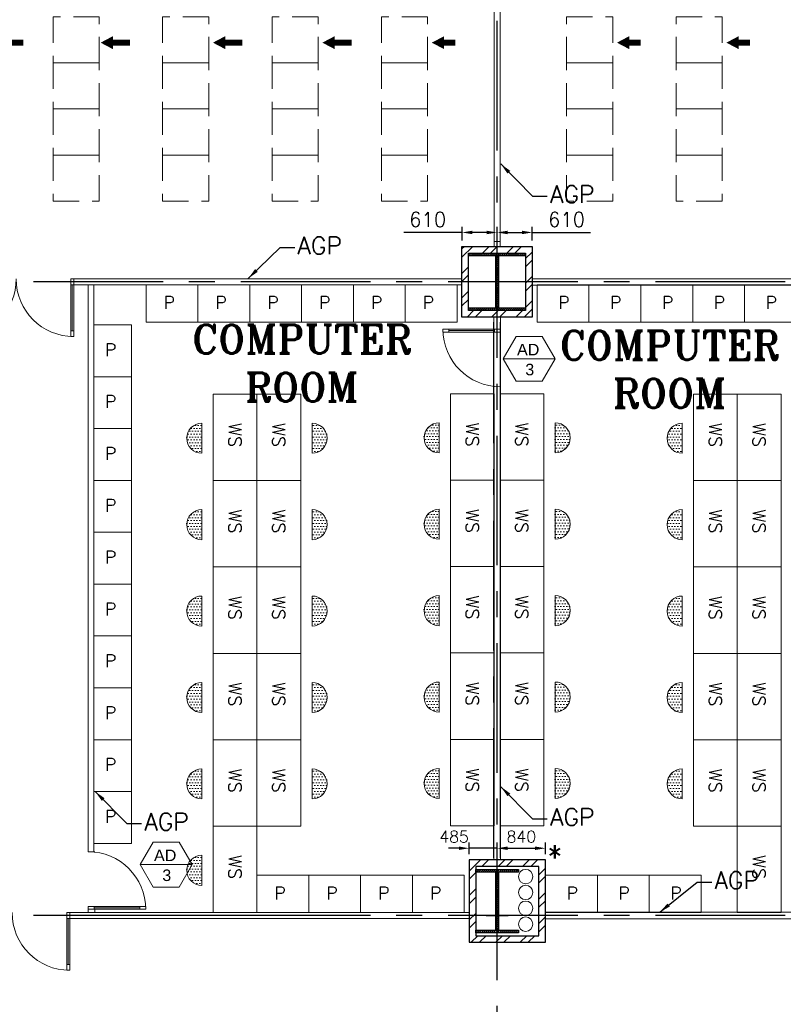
# Model space of a CAD drawing. Header units: inches. Extents: x 306235 to 1392759, y -66369 to 421098.
# Tile 35 of 91: x 452703 to 465960, y -8320 to 8771. Entities that reach past the tile are written whole.
import ezdxf
from ezdxf.enums import TextEntityAlignment as Align

# ---------------------------------------------------------------- set-up
doc = ezdxf.new("R2010")
doc.units = ezdxf.units.IN
doc.header["$LTSCALE"] = 1800
doc.header["$MEASUREMENT"] = 0
doc.linetypes.add('CENTER', pattern=[2, 1.25, -0.25, 0.25, -0.25])
doc.linetypes.add('HIDDEN', pattern=[0.375, 0.25, -0.125])
doc.layers.get('0').update_dxf_attribs({"color": 253, "lineweight": 9})
for name, color, linetype, lineweight in [('1', 7, 'Continuous', 18), ('2CON', 1, 'Continuous', 13), ('A-DOOR', 31, 'Continuous', 9), ('A-DOOR-GLAZ', 31, 'Continuous', 18), ('A-WIN TAG', 3, 'Continuous', 13), ('LAYOUT', 8, 'Continuous', 9), ('LEADER', 4, 'Continuous', 15), ('PARTITION WALL', 4, 'Continuous', 9), ('PNL', 8, 'HIDDEN', 9), ('WALL HATCH', 251, 'Continuous', 13)]:
    doc.layers.add(name, color=color, linetype=linetype, lineweight=lineweight)
for name, color, linetype in [('CEN', 2, 'CENTER'), ('COL', 1, 'Continuous'), ('GRID', 251, 'CENTER'), ('TEXT', 3, 'Continuous'), ('WALL', 6, 'Continuous')]:
    doc.layers.add(name, color=color, linetype=linetype)
doc.styles.add('ROAMNS', font='ROMANS.shx')
doc.styles.add('ROMANS', font='romans.shx')
doc.styles.add('ROMANT', font='romant')
doc.styles.get("Standard").update_dxf_attribs({"font": 'arial.ttf'})
doc.dimstyles.new('DIM INT 1', dxfattribs={"dimtxt": 300, "dimasz": 200, "dimexe": 100, "dimexo": 100, "dimgap": 100, "dimtad": 1, "dimdec": 0, "dimzin": 13, "dimdsep": 46, "dimlunit": 5, "dimtxsty": 'ROAMNS', "dimblk1": 'CLOSEDBLANK', "dimcen": 0.09, "dimclrd": 9, "dimclre": 9, "dimclrt": 4, "dimadec": 0, "dimazin": 0, "dimtfac": 1, "dimtdec": 0, "dimtix": 1, "dimtmove": 2, "dimatfit": 3, "dimfxl": 1, "dimtolj": 1, "dimtzin": 13, "dimarcsym": 0})
doc.dimstyles.new('DIM INT 2', dxfattribs={"dimtxt": 200, "dimasz": 180, "dimexe": 100, "dimexo": 100, "dimgap": 100, "dimtad": 1, "dimdec": 0, "dimzin": 13, "dimdsep": 46, "dimlunit": 5, "dimtxsty": 'ROAMNS', "dimcen": 0.09, "dimclrd": 9, "dimclre": 9, "dimclrt": 4, "dimadec": 0, "dimazin": 0, "dimtfac": 1, "dimtdec": 0, "dimtix": 1, "dimtmove": 2, "dimatfit": 3, "dimfxl": 1, "dimtolj": 1, "dimtzin": 13, "dimarcsym": 0})
doc.dimstyles.new('DIM INT 2.5', dxfattribs={"dimtxt": 250, "dimasz": 180, "dimexe": 100, "dimexo": 100, "dimgap": 100, "dimtad": 1, "dimdec": 0, "dimzin": 13, "dimdsep": 46, "dimlunit": 5, "dimtxsty": 'ROAMNS', "dimcen": 0.09, "dimclrd": 9, "dimclre": 9, "dimclrt": 4, "dimadec": 0, "dimazin": 0, "dimtfac": 1, "dimtdec": 0, "dimtix": 1, "dimtmove": 2, "dimatfit": 3, "dimfxl": 1, "dimtolj": 1, "dimtzin": 13, "dimarcsym": 0})
pattern_1 = [(180, (112500.27, 102784.08), (-25, -50), [0, -50])]
pattern_2 = [(180, (112500.27, 101284.08), (-25, -50), [0, -50])]
pattern_3 = [(180, (112500.27, 99784.08), (-25, -50), [0, -50])]
pattern_4 = [(180, (112500.27, 98284.08), (-25, -50), [0, -50])]
pattern_5 = [(180, (112500.27, 96784.08), (-25, -50), [0, -50])]
pattern_6 = [(180, (117179.164, 102776.58), (-25, -50), [0, -50])]
pattern_7 = [(180, (117179.164, 99776.58), (-25, -50), [0, -50])]
pattern_8 = [(180, (117179.164, 98276.58), (-25, -50), [0, -50])]
pattern_9 = [(180, (117179.164, 96776.58), (-25, -50), [0, -50])]
pattern_10 = [(180, (117179.164, 101276.58), (-25, -50), [0, -50])]

# ---------------------------------------------------------------- blocks, each defined once
blk = doc.blocks.new('D E F G-ROW COLUMN UNIT2')
at = {"layer": 'COL'}
h = blk.add_hatch(dxfattribs=at)
h.set_pattern_fill('ANSI31', color=256, scale=200, angle=180, style=0)
h.set_pattern_definition([(225, (-557328.912, -127499.994), (17.6776695, -17.6776695), [])])
h.paths.add_polyline_path([(495, 500), (0, 500), (0, 446), (22, 450), (495, 450)])
h.paths.add_polyline_path([(0, 500), (-495, 500), (-495, 450), (0, 450)])
h.paths.add_polyline_path([(0, 450), (-22, 450), (-22, 0), (0, 0)])
h.paths.add_polyline_path([(22, 450), (0, 450), (0, 0), (22, 0)])
h.paths.add_polyline_path([(0, 0), (-22, 0), (-22, -450), (0, -450)])
h.paths.add_polyline_path([(22, 0), (0, 0), (0, -450), (22, -450)])
h.paths.add_polyline_path([(0, -450), (0, -500), (-495, -500), (-495, -450)])
h.paths.add_polyline_path([(495, -450), (0, -450), (0, -500), (495, -500)])
at = {"layer": 'CEN'}
for p, q in [((0, -500), (0, 500)), ((192, 0), (-192, 0))]:
    blk.add_line(p, q, dxfattribs=at)
at = {"layer": 'COL'}
for points in [[(-495, 500), (495, 500), (495, 450), (-495, 450)], [(-22, 450), (22, 450), (22, -450), (-22, -450)], [(-495, -450), (495, -450), (495, -500), (-495, -500)]]:
    blk.add_lwpolyline(points, close=True, dxfattribs=at)
blk = doc.blocks.new('C-ROW COLUMN (above17m)')
at = {"layer": 'COL'}
h = blk.add_hatch(dxfattribs=at)
h.set_pattern_fill('ANSI31', color=256, scale=200, style=0)
h.set_pattern_definition([(45, (-78771.347, -120071.694), (-17.6776695, 17.6776695), [])])
h.paths.add_polyline_path([(22, 755), (-22, 755), (-22, -255), (22, -255)])
h.paths.add_polyline_path([(370, -300), (370, -255), (-370, -255), (-370, -300)])
h.paths.add_polyline_path([(-370, 800), (-370, 755), (370, 755), (370, 800)])
at = {"layer": 'CEN'}
for p, q in [((0, -300), (0, 800)), ((-192, 0), (192, 0))]:
    blk.add_line(p, q, dxfattribs=at)
at = {"layer": 'COL'}
for points in [[(-370, 800), (370, 800), (370, 755), (-370, 755)], [(-22, 755), (22, 755), (22, -255), (-22, -255)], [(-370, -255), (370, -255), (370, -300), (-370, -300)]]:
    blk.add_lwpolyline(points, close=True, dxfattribs=at)
blk = doc.blocks.new('M_Double-Glass 1 - 2000 x 2100mm 2-290830-17_00M')
at = {"layer": 'A-DOOR', "lineweight": 18}
for p, q in [((-1001, 951), (-1001, 1053)), ((-1001, 1053), (-949, 1053)), ((-949, 951), (-949, 1053)), ((949, 951), (949, 1053)), ((1000, 1053), (949, 1053)), ((1000, 951), (1000, 1053)), ((-1001, 951), (-949, 951)), ((949, 951), (1000, 951)), ((-1001, 154), (-949, 154)), ((-1001, 52), (-1001, 154)), ((-1001, 52), (-949, 52)), ((-949, 52), (-949, 154)), ((1000, 154), (949, 154)), ((949, 52), (949, 154)), ((1000, 52), (949, 52)), ((1000, 52), (1000, 154))]:
    blk.add_line(p, q, dxfattribs=at)
at = {"layer": 'A-DOOR'}
for p, q in [((-1001, 154), (-1001, 951)), ((-949, 154), (-949, 951)), ((949, 154), (949, 951)), ((1000, 154), (1000, 951))]:
    blk.add_line(p, q, dxfattribs=at)
for centre, radius, start, end in [((-1001, 52), 1001, 0, 90), ((1000, 53), 1000, 90, 180.0388)]:
    blk.add_arc(centre, radius, start, end, dxfattribs=at)
at = {"layer": 'A-DOOR-GLAZ'}
for p, q in [((-975, 951), (-975, 154)), ((975, 154), (975, 951))]:
    blk.add_line(p, q, dxfattribs=at)
blk = doc.blocks.new('M_Single-Glass 1 - 1000 x 2100mm 2-291765-17_00M')
at = {"layer": 'A-DOOR', "lineweight": 18}
for p, q in [((449, 948), (449, 1050)), ((500, 1050), (449, 1050)), ((500, 948), (500, 1050)), ((449, 948), (500, 948)), ((449, 152), (500, 152)), ((449, 50), (449, 152)), ((500, 50), (449, 50)), ((500, 50), (500, 152))]:
    blk.add_line(p, q, dxfattribs=at)
at = {"layer": 'A-DOOR'}
for p, q in [((449, 152), (449, 948)), ((500, 152), (500, 948))]:
    blk.add_line(p, q, dxfattribs=at)
blk.add_arc((500, 50), 1000, 90, 180, dxfattribs=at)
at = {"layer": 'A-DOOR-GLAZ'}
blk.add_line((474.5, 948), (474.5, 152), dxfattribs=at)
blk = doc.blocks.new('_ClosedBlank')
at = {"color": 0, "linetype": 'ByBlock', "lineweight": -2}
for p, q in [((-1, 0.167), (0, 0)), ((-1, 0.167), (-1, -0.167)), ((0, 0), (-1, -0.167))]:
    blk.add_line(p, q, dxfattribs=at)
blk = doc.blocks.new('*D627')
at = {"layer": '1', "color": 9, "lineweight": -2, "transparency": 16777216}
for p, q in [((460327, -5611), (460147, -5611)), ((460507, -5714), (460507, -5511)), ((460992, -5611), (460507, -5611)), ((460992, -5714), (460992, -5511)), ((461172, -5611), (461352, -5611))]:
    blk.add_line(p, q, dxfattribs=at)
at = {"layer": '1', "color": 9, "transparency": 16777216}
for points in [[(460327, -5581), (460327, -5641), (460507, -5611)], [(461172, -5581), (461172, -5641), (460992, -5611)]]:
    blk.add_solid(points, dxfattribs=at)
at = {"layer": 'Defpoints', "color": 0, "transparency": 16777216}
for p in [(460507, -5611), (460507, -5814), (460992, -5814)]:
    blk.add_point(p, dxfattribs=at)
at = {"layer": '1', "color": 4, "transparency": 16777216, "insert": (460244, -5411), "char_height": 200, "attachment_point": 5, "style": 'ROAMNS'}
blk.add_mtext('\\A1;485', dxfattribs=at)
blk = doc.blocks.new('*D628')
at = {"layer": '1', "color": 9, "lineweight": -2, "transparency": 16777216}
for p, q in [((460992, -5714), (460992, -5511)), ((461172, -5611), (461652, -5611)), ((461832, -5714), (461832, -5511))]:
    blk.add_line(p, q, dxfattribs=at)
at = {"layer": '1', "color": 9, "transparency": 16777216}
for points in [[(461172, -5581), (461172, -5641), (460992, -5611)], [(461652, -5581), (461652, -5641), (461832, -5611)]]:
    blk.add_solid(points, dxfattribs=at)
at = {"layer": 'Defpoints', "color": 0, "transparency": 16777216}
for p in [(461832, -5611), (460992, -5814), (461832, -5814)]:
    blk.add_point(p, dxfattribs=at)
at = {"layer": '1', "color": 4, "transparency": 16777216, "insert": (461412, -5411), "char_height": 200, "attachment_point": 5, "style": 'ROAMNS'}
blk.add_mtext('\\A1;840', dxfattribs=at)
blk = doc.blocks.new('*D631')
at = {"layer": '1', "color": 9, "lineweight": -2, "transparency": 16777216}
for p, q in [((460382, 4936), (460382, 5178)), ((460992, 4936), (460992, 5178)), ((460382, 5078), (459371, 5078)), ((460812, 5078), (460562, 5078))]:
    blk.add_line(p, q, dxfattribs=at)
at = {"layer": '1', "color": 9, "transparency": 16777216}
for points in [[(460562, 5108), (460562, 5048), (460382, 5078)], [(460812, 5108), (460812, 5048), (460992, 5078)]]:
    blk.add_solid(points, dxfattribs=at)
at = {"layer": 'Defpoints', "color": 0, "transparency": 16777216}
for p in [(460382, 5078), (460382, 4836), (460992, 4836)]:
    blk.add_point(p, dxfattribs=at)
at = {"layer": '1', "color": 4, "transparency": 16777216, "insert": (459786, 5303), "char_height": 250, "attachment_point": 5, "style": 'ROAMNS'}
blk.add_mtext('\\A1;610', dxfattribs=at)
blk = doc.blocks.new('*D632')
at = {"layer": '1', "color": 9, "lineweight": -2, "transparency": 16777216}
for p, q in [((460992, 4936), (460992, 5178)), ((461602, 4936), (461602, 5178)), ((461172, 5078), (461422, 5078)), ((461602, 5078), (462613, 5078))]:
    blk.add_line(p, q, dxfattribs=at)
at = {"layer": '1', "color": 9, "transparency": 16777216}
for points in [[(461172, 5108), (461172, 5048), (460992, 5078)], [(461422, 5108), (461422, 5048), (461602, 5078)]]:
    blk.add_solid(points, dxfattribs=at)
at = {"layer": 'Defpoints', "color": 0, "transparency": 16777216}
for p in [(461602, 5078), (460992, 4836), (461602, 4836)]:
    blk.add_point(p, dxfattribs=at)
at = {"layer": '1', "color": 4, "transparency": 16777216, "insert": (462197, 5303), "char_height": 250, "attachment_point": 5, "style": 'ROAMNS'}
blk.add_mtext('\\A1;610', dxfattribs=at)
blk = doc.blocks.new('SC-01& LIFT')
at = {"layer": 'WALL HATCH'}
h = blk.add_hatch(dxfattribs=at)
h.set_pattern_fill('ANSI32', color=256, scale=750, style=0)
h.set_pattern_definition([(45, (-441363.83, -169222.05), (-198.87378, 198.87378), []), (45, (-441231.25, -169222.05), (-198.87378, 198.87378), [])])
edge = h.paths.add_edge_path()
edge.add_arc((3523, -33583100), 33587860, 89.9999019, 90.0002943, ccw=False)
edge.add_line((3580, 4760), (3580, 9000))
edge.add_line((3580, 9000), (3350, 9000))
edge.add_line((3350, 9000), (3350, 4760))
blk = doc.blocks.new('CCR 412 R3')
at = {"layer": 'LAYOUT'}
h = blk.add_hatch(dxfattribs=at)
h.set_pattern_fill('DOTS', color=256, scale=800, angle=180, style=0)
h.set_pattern_definition(pattern_6)
h.paths.add_polyline_path([(15872.3, 8023.4, -1), (15872.3, 8545.8)])
h = blk.add_hatch(dxfattribs=at)
h.set_pattern_fill('DOTS', color=256, scale=800, angle=180, style=0)
h.set_pattern_definition(pattern_6)
h.paths.add_polyline_path([(17787.7, 8023.4, 1), (17787.7, 8545.8)])
h = blk.add_hatch(dxfattribs=at)
h.set_pattern_fill('DOTS', color=256, scale=800, angle=180, style=0)
h.set_pattern_definition(pattern_1)
h.paths.add_polyline_path([(19992.3, 8030.9, -1), (19992.3, 8553.3)])
h = blk.add_hatch(dxfattribs=at)
h.set_pattern_fill('DOTS', color=256, scale=800, angle=180, style=0)
h.set_pattern_definition(pattern_1)
h.paths.add_polyline_path([(22007.7, 8030.9, 1), (22007.7, 8553.3)])
h = blk.add_hatch(dxfattribs=at)
h.set_pattern_fill('DOTS', color=256, scale=800, angle=180, style=0)
h.set_pattern_definition(pattern_6)
h.paths.add_polyline_path([(24212.3, 8023.4, -1), (24212.3, 8545.8)])
h = blk.add_hatch(dxfattribs=at)
h.set_pattern_fill('DOTS', color=256, scale=800, angle=180, style=0)
h.set_pattern_definition(pattern_10)
h.paths.add_polyline_path([(15872.3, 6523.4, -1), (15872.3, 7045.8)])
h = blk.add_hatch(dxfattribs=at)
h.set_pattern_fill('DOTS', color=256, scale=800, angle=180, style=0)
h.set_pattern_definition(pattern_10)
h.paths.add_polyline_path([(17787.7, 6523.4, 1), (17787.7, 7045.8)])
h = blk.add_hatch(dxfattribs=at)
h.set_pattern_fill('DOTS', color=256, scale=800, angle=180, style=0)
h.set_pattern_definition(pattern_2)
h.paths.add_polyline_path([(19992.3, 6530.9, -1), (19992.3, 7053.3)])
h = blk.add_hatch(dxfattribs=at)
h.set_pattern_fill('DOTS', color=256, scale=800, angle=180, style=0)
h.set_pattern_definition(pattern_2)
h.paths.add_polyline_path([(22007.7, 6530.9, 1), (22007.7, 7053.3)])
h = blk.add_hatch(dxfattribs=at)
h.set_pattern_fill('DOTS', color=256, scale=800, angle=180, style=0)
h.set_pattern_definition(pattern_10)
h.paths.add_polyline_path([(24212.3, 6523.4, -1), (24212.3, 7045.8)])
h = blk.add_hatch(dxfattribs=at)
h.set_pattern_fill('DOTS', color=256, scale=800, angle=180, style=0)
h.set_pattern_definition(pattern_7)
h.paths.add_polyline_path([(15872.3, 5023.4, -1), (15872.3, 5545.8)])
h = blk.add_hatch(dxfattribs=at)
h.set_pattern_fill('DOTS', color=256, scale=800, angle=180, style=0)
h.set_pattern_definition(pattern_7)
h.paths.add_polyline_path([(17787.7, 5023.4, 1), (17787.7, 5545.8)])
h = blk.add_hatch(dxfattribs=at)
h.set_pattern_fill('DOTS', color=256, scale=800, angle=180, style=0)
h.set_pattern_definition(pattern_3)
h.paths.add_polyline_path([(19992.3, 5030.9, -1), (19992.3, 5553.3)])
h = blk.add_hatch(dxfattribs=at)
h.set_pattern_fill('DOTS', color=256, scale=800, angle=180, style=0)
h.set_pattern_definition(pattern_3)
h.paths.add_polyline_path([(22007.7, 5030.9, 1), (22007.7, 5553.3)])
h = blk.add_hatch(dxfattribs=at)
h.set_pattern_fill('DOTS', color=256, scale=800, angle=180, style=0)
h.set_pattern_definition(pattern_7)
h.paths.add_polyline_path([(24212.3, 5023.4, -1), (24212.3, 5545.8)])
h = blk.add_hatch(dxfattribs=at)
h.set_pattern_fill('DOTS', color=256, scale=800, angle=180, style=0)
h.set_pattern_definition(pattern_8)
h.paths.add_polyline_path([(15872.3, 3523.4, -1), (15872.3, 4045.8)])
h = blk.add_hatch(dxfattribs=at)
h.set_pattern_fill('DOTS', color=256, scale=800, angle=180, style=0)
h.set_pattern_definition(pattern_8)
h.paths.add_polyline_path([(17787.7, 3523.4, 1), (17787.7, 4045.8)])
h = blk.add_hatch(dxfattribs=at)
h.set_pattern_fill('DOTS', color=256, scale=800, angle=180, style=0)
h.set_pattern_definition(pattern_4)
h.paths.add_polyline_path([(19992.3, 3530.9, -1), (19992.3, 4053.3)])
h = blk.add_hatch(dxfattribs=at)
h.set_pattern_fill('DOTS', color=256, scale=800, angle=180, style=0)
h.set_pattern_definition(pattern_4)
h.paths.add_polyline_path([(22007.7, 3530.9, 1), (22007.7, 4053.3)])
h = blk.add_hatch(dxfattribs=at)
h.set_pattern_fill('DOTS', color=256, scale=800, angle=180, style=0)
h.set_pattern_definition(pattern_8)
h.paths.add_polyline_path([(24212.3, 3523.4, -1), (24212.3, 4045.8)])
h = blk.add_hatch(dxfattribs=at)
h.set_pattern_fill('DOTS', color=256, scale=800, angle=180, style=0)
h.set_pattern_definition(pattern_9)
h.paths.add_polyline_path([(15872.3, 2023.4, -1), (15872.3, 2545.8)])
h = blk.add_hatch(dxfattribs=at)
h.set_pattern_fill('DOTS', color=256, scale=800, angle=180, style=0)
h.set_pattern_definition(pattern_9)
h.paths.add_polyline_path([(17787.7, 2023.4, 1), (17787.7, 2545.8)])
h = blk.add_hatch(dxfattribs=at)
h.set_pattern_fill('DOTS', color=256, scale=800, angle=180, style=0)
h.set_pattern_definition(pattern_5)
h.paths.add_polyline_path([(19992.3, 2030.9, -1), (19992.3, 2553.3)])
h = blk.add_hatch(dxfattribs=at)
h.set_pattern_fill('DOTS', color=256, scale=800, angle=180, style=0)
h.set_pattern_definition(pattern_5)
h.paths.add_polyline_path([(22007.7, 2030.9, 1), (22007.7, 2553.3)])
h = blk.add_hatch(dxfattribs=at)
h.set_pattern_fill('DOTS', color=256, scale=800, angle=180, style=0)
h.set_pattern_definition(pattern_9)
h.paths.add_polyline_path([(24212.3, 2023.4, -1), (24212.3, 2545.8)])
h = blk.add_hatch(dxfattribs=at)
h.set_pattern_fill('DOTS', color=256, scale=800, angle=180, style=0)
h.set_pattern_definition([(180, (117179.164, 95276.58), (-25, -50), [0, -50])])
h.paths.add_polyline_path([(15872.3, 523.4, -1), (15872.3, 1045.8)])
for p, q in [((15872.3, 8023.4), (15872.3, 8545.8)), ((17787.7, 8023.4), (17787.7, 8545.8)), ((19992.3, 8030.9), (19992.3, 8553.3)), ((22007.7, 8030.9), (22007.7, 8553.3)), ((24212.3, 8023.4), (24212.3, 8545.8)), ((15872.3, 8284.6), (15872.3, 8023.4)), ((17787.7, 8284.6), (17787.7, 8023.4)), ((19992.3, 8292.1), (19992.3, 8030.9)), ((22007.7, 8292.1), (22007.7, 8030.9)), ((24212.3, 8284.6), (24212.3, 8023.4)), ((15872.3, 6523.4), (15872.3, 7045.8)), ((17787.7, 6523.4), (17787.7, 7045.8)), ((19992.3, 6530.9), (19992.3, 7053.3)), ((22007.7, 6530.9), (22007.7, 7053.3)), ((24212.3, 6523.4), (24212.3, 7045.8)), ((15872.3, 6784.6), (15872.3, 6523.4)), ((17787.7, 6784.6), (17787.7, 6523.4)), ((19992.3, 6792.1), (19992.3, 6530.9)), ((22007.7, 6792.1), (22007.7, 6530.9)), ((24212.3, 6784.6), (24212.3, 6523.4)), ((15872.3, 5023.4), (15872.3, 5545.8)), ((17787.7, 5023.4), (17787.7, 5545.8)), ((19992.3, 5030.9), (19992.3, 5553.3)), ((22007.7, 5030.9), (22007.7, 5553.3)), ((24212.3, 5023.4), (24212.3, 5545.8)), ((15872.3, 5284.6), (15872.3, 5023.4)), ((17787.7, 5284.6), (17787.7, 5023.4)), ((19992.3, 5292.1), (19992.3, 5030.9)), ((22007.7, 5292.1), (22007.7, 5030.9)), ((24212.3, 5284.6), (24212.3, 5023.4)), ((15872.3, 3523.4), (15872.3, 4045.8)), ((17787.7, 3523.4), (17787.7, 4045.8)), ((19992.3, 3530.9), (19992.3, 4053.3)), ((22007.7, 3530.9), (22007.7, 4053.3)), ((24212.3, 3523.4), (24212.3, 4045.8)), ((15872.3, 3784.6), (15872.3, 3523.4)), ((17787.7, 3784.6), (17787.7, 3523.4)), ((19992.3, 3792.1), (19992.3, 3530.9)), ((22007.7, 3792.1), (22007.7, 3530.9)), ((24212.3, 3784.6), (24212.3, 3523.4)), ((15872.3, 2023.4), (15872.3, 2545.8)), ((17787.7, 2023.4), (17787.7, 2545.8)), ((19992.3, 2030.9), (19992.3, 2553.3)), ((22007.7, 2030.9), (22007.7, 2553.3)), ((24212.3, 2023.4), (24212.3, 2545.8)), ((15872.3, 2284.6), (15872.3, 2023.4)), ((17787.7, 2284.6), (17787.7, 2023.4)), ((19992.3, 2292.1), (19992.3, 2030.9)), ((22007.7, 2292.1), (22007.7, 2030.9)), ((24212.3, 2284.6), (24212.3, 2023.4)), ((15872.3, 523.4), (15872.3, 1045.8))]:
    blk.add_line(p, q, dxfattribs=at)
for points in [[(14905, 10950), (15805, 10950), (15805, 10300), (14905, 10300)], [(15805, 10950), (16705, 10950), (16705, 10300), (15805, 10300)], [(16705, 10950), (17605, 10950), (17605, 10300), (16705, 10300)], [(17605, 10950), (18505, 10950), (18505, 10300), (17605, 10300)], [(18505, 10950), (19405, 10950), (19405, 10300), (18505, 10300)], [(19405, 10950), (20305, 10950), (20305, 10300), (19405, 10300)], [(22595, 10950), (21695, 10950), (21695, 10300), (22595, 10300)], [(23495, 10950), (22595, 10950), (22595, 10300), (23495, 10300)], [(24395, 10950), (23495, 10950), (23495, 10300), (24395, 10300)], [(25295, 10950), (24395, 10950), (24395, 10300), (25295, 10300)], [(26195, 10950), (25295, 10950), (25295, 10300), (26195, 10300)], [(14649.6, 10252.3), (14649.6, 9352.3), (13999.6, 9352.3), (13999.6, 10252.3)], [(14649.6, 9352.3), (14649.6, 8452.3), (13999.6, 8452.3), (13999.6, 9352.3)], [(16830, 7550), (16830, 9050), (16070, 9050), (16070, 7550)], [(16830, 7550), (16830, 9050), (17590, 9050), (17590, 7550)], [(20950, 7557.5), (20950, 9057.5), (20190, 9057.5), (20190, 7557.5)], [(21050, 7557.5), (21050, 9057.5), (21810, 9057.5), (21810, 7557.5)], [(25170, 7550), (25170, 9050), (24410, 9050), (24410, 7550)], [(25170, 7550), (25170, 9050), (25930, 9050), (25930, 7550)], [(14649.6, 8452.3), (14649.6, 7552.3), (13999.6, 7552.3), (13999.6, 8452.3)], [(14649.6, 7552.3), (14649.6, 6652.3), (13999.6, 6652.3), (13999.6, 7552.3)], [(16830, 6050), (16830, 7550), (16070, 7550), (16070, 6050)], [(16830, 6050), (16830, 7550), (17590, 7550), (17590, 6050)], [(20950, 6057.5), (20950, 7557.5), (20190, 7557.5), (20190, 6057.5)], [(21050, 6057.5), (21050, 7557.5), (21810, 7557.5), (21810, 6057.5)], [(25170, 6050), (25170, 7550), (24410, 7550), (24410, 6050)], [(25170, 6050), (25170, 7550), (25930, 7550), (25930, 6050)], [(14649.6, 6652.3), (14649.6, 5752.3), (13999.6, 5752.3), (13999.6, 6652.3)], [(16830, 4550), (16830, 6050), (16070, 6050), (16070, 4550)], [(16830, 4550), (16830, 6050), (17590, 6050), (17590, 4550)], [(20950, 4557.5), (20950, 6057.5), (20190, 6057.5), (20190, 4557.5)], [(21050, 4557.5), (21050, 6057.5), (21810, 6057.5), (21810, 4557.5)], [(25170, 4550), (25170, 6050), (24410, 6050), (24410, 4550)], [(25170, 4550), (25170, 6050), (25930, 6050), (25930, 4550)], [(14649.6, 5752.3), (14649.6, 4852.3), (13999.6, 4852.3), (13999.6, 5752.3)], [(14649.6, 4852.3), (14649.6, 3952.3), (13999.6, 3952.3), (13999.6, 4852.3)], [(16830, 3050), (16830, 4550), (16070, 4550), (16070, 3050)], [(16830, 3050), (16830, 4550), (17590, 4550), (17590, 3050)], [(20950, 3057.5), (20950, 4557.5), (20190, 4557.5), (20190, 3057.5)], [(21050, 3057.5), (21050, 4557.5), (21810, 4557.5), (21810, 3057.5)], [(25170, 3050), (25170, 4550), (24410, 4550), (24410, 3050)], [(25170, 3050), (25170, 4550), (25930, 4550), (25930, 3050)], [(14649.6, 3952.3), (14649.6, 3052.3), (13999.6, 3052.3), (13999.6, 3952.3)], [(14649.6, 3052.3), (14649.6, 2152.3), (13999.6, 2152.3), (13999.6, 3052.3)], [(16830, 1550), (16830, 3050), (16070, 3050), (16070, 1550)], [(16830, 1550), (16830, 3050), (17590, 3050), (17590, 1550)], [(20950, 1557.5), (20950, 3057.5), (20190, 3057.5), (20190, 1557.5)], [(21050, 1557.5), (21050, 3057.5), (21810, 3057.5), (21810, 1557.5)], [(25170, 1550), (25170, 3050), (24410, 3050), (24410, 1550)], [(25170, 1550), (25170, 3050), (25930, 3050), (25930, 1550)], [(14649.6, 2152.3), (14649.6, 1252.3), (13999.6, 1252.3), (13999.6, 2152.3)], [(16830, 50), (16830, 1550), (16070, 1550), (16070, 50)], [(25170, 50), (25170, 1550), (25930, 1550), (25930, 50)], [(16830, 700), (17730, 700), (17730, 50), (16830, 50)], [(17730, 700), (18630, 700), (18630, 50), (17730, 50)], [(18630, 700), (19530, 700), (19530, 50), (18630, 50)], [(19530, 700), (20430, 700), (20430, 50), (19530, 50)], [(22740, 700), (21840, 700), (21840, 50), (22740, 50)], [(23640, 700), (22740, 700), (22740, 50), (23640, 50)], [(24540, 700), (23640, 700), (23640, 50), (24540, 50)]]:
    blk.add_lwpolyline(points, close=True, dxfattribs=at)
for centre, start, end in [((15872.3, 8284.6), 90, 270), ((17787.7, 8284.6), 270, 90), ((19992.3, 8292.1), 90, 270), ((22007.7, 8292.1), 270, 90), ((24212.3, 8284.6), 90, 270), ((15872.3, 6784.6), 90, 270), ((17787.7, 6784.6), 270, 90), ((19992.3, 6792.1), 90, 270), ((22007.7, 6792.1), 270, 90), ((24212.3, 6784.6), 90, 270), ((15872.3, 5284.6), 90, 270), ((17787.7, 5284.6), 270, 90), ((19992.3, 5292.1), 90, 270), ((22007.7, 5292.1), 270, 90), ((24212.3, 5284.6), 90, 270), ((15872.3, 3784.6), 90, 270), ((17787.7, 3784.6), 270, 90), ((19992.3, 3792.1), 90, 270), ((22007.7, 3792.1), 270, 90), ((24212.3, 3784.6), 90, 270), ((15872.3, 2284.6), 90, 270), ((17787.7, 2284.6), 270, 90), ((19992.3, 2292.1), 90, 270), ((22007.7, 2292.1), 270, 90), ((24212.3, 2284.6), 90, 270), ((15872.3, 784.6), 90, 270)]:
    blk.add_arc(centre, 261.2, start, end, dxfattribs=at)
at = {"layer": 'PNL'}
for p, q in [((17093, 12400), (17893, 12400)), ((24907, 12400), (24107, 12400)), ((20950, 11700), (21050, 11700))]:
    blk.add_line(p, q, dxfattribs=at)
for points in [[(14093, 15600), (13293, 15600), (13293, 14800), (14093, 14800)], [(15993, 15600), (15193, 15600), (15193, 14800), (15993, 14800)], [(17893, 15600), (17093, 15600), (17093, 14800), (17893, 14800)], [(19793, 15600), (18993, 15600), (18993, 14800), (19793, 14800)], [(22207, 15600), (23007, 15600), (23007, 14800), (22207, 14800)], [(24107, 15600), (24907, 15600), (24907, 14800), (24107, 14800)], [(14093, 14800), (13293, 14800), (13293, 14000), (14093, 14000)], [(15993, 14800), (15193, 14800), (15193, 14000), (15993, 14000)], [(17893, 14800), (17093, 14800), (17093, 14000), (17893, 14000)], [(19793, 14800), (18993, 14800), (18993, 14000), (19793, 14000)], [(22207, 14800), (23007, 14800), (23007, 14000), (22207, 14000)], [(24107, 14800), (24907, 14800), (24907, 14000), (24107, 14000)], [(14093, 14000), (13293, 14000), (13293, 13200), (14093, 13200)], [(15993, 14000), (15193, 14000), (15193, 13200), (15993, 13200)], [(17893, 14000), (17093, 14000), (17093, 13200), (17893, 13200)], [(19793, 14000), (18993, 14000), (18993, 13200), (19793, 13200)], [(22207, 14000), (23007, 14000), (23007, 13200), (22207, 13200)], [(24107, 14000), (24907, 14000), (24907, 13200), (24107, 13200)], [(14093, 13200), (13293, 13200), (13293, 12400), (14093, 12400)], [(15993, 13200), (15193, 13200), (15193, 12400), (15993, 12400)], [(17893, 13200), (17093, 13200), (17093, 12400), (17893, 12400)], [(19793, 13200), (18993, 13200), (18993, 12400), (19793, 12400)], [(22207, 13200), (23007, 13200), (23007, 12400), (22207, 12400)], [(24107, 13200), (24907, 13200), (24907, 12400), (24107, 12400)]]:
    blk.add_lwpolyline(points, close=True, dxfattribs=at)
for points in [[(14116.6, 15151.3, 0, 225, 0), (14329.9, 15151.3, 225, 225, 0)], [(16066.6, 15151.3, 0, 225, 0), (16279.9, 15151.3, 225, 225, 0)], [(17966.6, 15151.3, 0, 225, 0), (18179.9, 15151.3, 225, 225, 0)], [(19866.6, 15151.3, 0, 225, 0), (20079.9, 15151.3, 225, 225, 0)], [(23080.6, 15151.3, 0, 225, 0), (23293.9, 15151.3, 225, 225, 0)], [(24980.6, 15151.3, 0, 225, 0), (25193.9, 15151.3, 225, 225, 0)]]:
    blk.add_lwpolyline(points, format="xyseb", dxfattribs=at)
at = {"layer": 'PNL', "const_width": 100}
for points in [[(12479.9, 15151.3), (12777, 15151.3)], [(14329.9, 15151.3), (14627, 15151.3)], [(16279.9, 15151.3), (16577, 15151.3)], [(18179.9, 15151.3), (18477, 15151.3)], [(19979.9, 15151.3), (20277, 15151.3)], [(23193.9, 15151.3), (23491, 15151.3)], [(25093.9, 15151.3), (25391, 15151.3)]]:
    blk.add_lwpolyline(points, dxfattribs=at)
at = {"layer": 'LAYOUT', "style": 'ROMANS'}
for p in [(15208.8, 10529.1), (16108.8, 10529.1), (17008.8, 10529.1), (17908.8, 10529.1), (18808.8, 10529.1), (19708.8, 10529.1), (22060.7, 10529.1), (22960.7, 10529.1), (23860.7, 10529.1), (24760.7, 10529.1), (25660.7, 10529.1), (14191.2, 9709.7), (14191.2, 8809.7), (14191.2, 7909.7), (14191.2, 7009.7), (14191.2, 6109.7), (14191.2, 5209.7), (14191.2, 4309.7), (14191.2, 3409.7), (14191.2, 2509.7), (14191.2, 1609.7), (17133.8, 279.1), (18033.8, 279.1), (18933.8, 279.1), (19833.8, 279.1), (22205.7, 279.1), (23105.7, 279.1)]:
    blk.add_text('P', height=220, dxfattribs=at).set_placement(p)
for s, rotation, p in [('WS', 270, (20460.3, 8553.8)), ('WS', 270, (21319.7, 8553.8)), ('WS', 270, (16340.3, 8546.3)), ('WS', 270, (17099.7, 8546.3)), ('WS', 270, (24680.3, 8546.3)), ('WS', 270, (25439.7, 8546.3)), ('WS', 270, (16340.3, 7046.3)), ('WS', 270, (17099.7, 7046.3)), ('WS', 270, (20460.3, 7053.8)), ('WS', 270, (21319.7, 7053.8)), ('WS', 270, (24680.3, 7046.3)), ('WS', 270, (25439.7, 7046.3)), ('WS', 270, (16340.3, 5546.3)), ('WS', 270, (17099.7, 5546.3)), ('WS', 270, (20460.3, 5553.8)), ('WS', 270, (21319.7, 5553.8)), ('WS', 270, (24680.3, 5546.3)), ('WS', 270, (25439.7, 5546.3)), ('WS', 270, (16340.3, 4046.3)), ('WS', 270, (17099.7, 4046.3)), ('WS', 270, (20460.3, 4053.8)), ('WS', 270, (21319.7, 4053.8)), ('WS', 270, (24680.3, 4046.3)), ('WS', 270, (25439.7, 4046.3)), ('WS', 270, (16340.3, 2546.3)), ('WS', 270, (17099.7, 2546.3)), ('WS', 270, (20460.3, 2553.8)), ('WS', 270, (21319.7, 2553.8)), ('WS', 270, (24680.3, 2546.3)), ('WS', 270, (25439.7, 2546.3)), ('WS', 270, (16340.3, 1046.3)), ('WS', 270, (25439.7, 1046.3)), ('P', 360, (24005.7, 279.1))]:
    blk.add_text(s, height=220, rotation=rotation, dxfattribs=at).set_placement(p)

msp = doc.modelspace()

# ---------------------------------------------------------------- hatches: boundary and pattern name
at = {"layer": 'WALL HATCH'}
h = msp.add_hatch(dxfattribs=at)
h.set_pattern_fill('ANSI32', color=256, scale=750, style=0)
h.set_pattern_definition([(45, (-87722.1, -144489), (-198.87378, 198.87378), []), (45, (-87589.52, -144489), (-198.87378, 198.87378), [])])
h.paths.add_polyline_path([(471491.6, 37101.3), (460991.6, 37101.3), (460991.6, 36871.3), (471491.6, 36871.3)])
h.paths.add_polyline_path([(472416.6, 37101.3), (471491.6, 37101.3), (471491.6, 36871.3), (472186.6, 36871.3), (472186.6, 36236.3), (472416.6, 36236.3)])
h.paths.add_polyline_path([(450491.6, 37101.3), (449566.6, 37101.3), (449566.6, 36236.3), (449796.6, 36236.3), (449796.6, 36871.3), (450491.6, 36871.3)])
h.paths.add_polyline_path([(460241.6, 37101.3), (460241.6, 36871.3), (460991.6, 36871.3), (460991.6, 37101.3)])
h.paths.add_polyline_path([(459041.6, 36871.3), (459041.6, 37101.3), (450491.6, 37101.3), (450491.6, 36871.3)])
edge = h.paths.add_edge_path()
edge.add_line((472186.6, 23036.5), (472186.6, 16236.3))
edge.add_line((472186.6, 16236.3), (472416.6, 16236.3))
edge.add_line((472416.6, 16236.3), (472416.6, 17471.3))
edge.add_line((472416.6, 17471.3), (472186.6, 17471.3))
h.paths.add_polyline_path([(472416.6, 5721.3), (472186.6, 5721.3), (472186.6, 4871.3), (472416.6, 4871.3)])
h.paths.add_polyline_path([(472186.6, 14721.3), (472416.6, 14721.3), (472416.6, 16236.3), (472186.6, 16236.3)])
h.paths.add_polyline_path([(472416.6, 14721.3), (472186.6, 14721.3), (472186.6, 8721.3), (472416.6, 8721.3)])
h.paths.add_polyline_path([(472186.6, 24971.3), (472416.6, 24971.3), (472416.6, 26236.3), (472186.6, 26236.3)])
h.paths.add_polyline_path([(472416.6, 22471.3), (472186.6, 22471.3), (472186.6, 17471.3), (472416.6, 17471.3)])
h.paths.add_polyline_path([(472416.6, 27471.3), (472186.6, 27471.3), (472186.6, 26236.3), (472416.6, 26236.3)])
h.paths.add_polyline_path([(472186.6, 34971.3), (472416.6, 34971.3), (472416.6, 36236.3), (472186.6, 36236.3)])
h.paths.add_polyline_path([(472416.6, 31971.3), (472186.6, 31971.3), (472186.6, 30471.3), (472416.6, 30471.3)])
h.paths.add_polyline_path([(449566.6, 34971.3), (449796.6, 34971.3), (449796.6, 36236.3), (449566.6, 36236.3)])
h.paths.add_polyline_path([(449796.6, 27471.3), (449566.6, 27471.3), (449566.6, 26236.3), (449796.6, 26236.3)])
h.paths.add_polyline_path([(449566.6, 30471.3), (449796.6, 30471.3), (449796.6, 31971.3), (449566.6, 31971.3)])
h.paths.add_polyline_path([(449566.6, 24971.3), (449796.6, 24971.3), (449796.6, 26236.3), (449566.6, 26236.3)])
h.paths.add_polyline_path([(449796.6, 17471.3), (449566.6, 17471.3), (449566.6, 16236.3), (449796.6, 16236.3)])
h.paths.add_polyline_path([(449566.6, 17471.3), (449796.6, 17471.3), (449796.6, 22471.3), (449566.6, 22471.3)])
h.paths.add_polyline_path([(449566.6, 14721.3), (449796.6, 14721.3), (449796.6, 16236.3), (449566.6, 16236.3)])
h.paths.add_polyline_path([(449796.6, 5721.3), (449566.6, 5721.3), (449566.6, 5101.3), (439066.6, 5101.3), (439066.6, 4871.3), (449796.6, 4871.3)])
h.paths.add_polyline_path([(449566.6, 8721.3), (449796.6, 8721.3), (449796.6, 14721.3), (449566.6, 14721.3)])
h = msp.add_hatch(dxfattribs=at)
h.set_pattern_fill('ANSI32', color=256, scale=800, style=0)
h.set_pattern_definition([(45, (-87722.1, -144504), (-212.13203, 212.13203), []), (45, (-87580.7, -144504), (-212.13203, 212.13203), [])])
h.paths.add_polyline_path([(460496.6, 4721.3), (461486.6, 4721.3), (461486.6, 3721.3), (460496.6, 3721.3)], flags=16)
h.paths.add_polyline_path([(460381.6, 4836.3), (461601.6, 4836.3), (461601.6, 3606.3), (460381.6, 3606.3)])
h = msp.add_hatch(dxfattribs=at)
h.set_pattern_fill('ANSI32', color=256, scale=800, style=0)
h.set_pattern_definition([(45, (-77222.1, -144504), (-212.13203, 212.13203), []), (45, (-77080.7, -144504), (-212.13203, 212.13203), [])])
h.paths.add_polyline_path([(460506.6, -7243.7), (461831.6, -7243.7), (461831.6, -5813.7), (460506.6, -5813.7)])
h.paths.add_polyline_path([(460621.6, -7128.7), (461716.6, -7128.7), (461716.6, -5928.7), (460621.6, -5928.7)], flags=16)

# ---------------------------------------------------------------- linework, layer by layer
at = {"layer": '2CON'}
for p, q in [((461996.7, 2884.4), (461096.7, 2884.4)), ((455694.7, -5894.3), (454794.7, -5894.3))]:
    msp.add_line(p, q, dxfattribs=at)
at = {"layer": 'A-WIN TAG'}
for points in [[(461321.7, 3274.2), (461096.7, 2884.4), (461321.7, 2494.7), (461771.7, 2494.7), (461996.7, 2884.4), (461771.7, 3274.2)], [(455019.7, -5504.6), (454794.7, -5894.3), (455019.7, -6284), (455469.7, -6284), (455694.7, -5894.3), (455469.7, -5504.6)]]:
    msp.add_lwpolyline(points, close=True, dxfattribs=at)
at = {"layer": 'GRID'}
for p, q in [((460991.6, -58299.5), (460991.6, 38719)), ((566791.6, 4221.3), (434691.6, 4221.3)), ((566791.6, -6778.7), (431691.6, -6778.7)), ((566791.6, -6778.7), (431691.6, -6778.7)), ((456902, -6778.7), (453984.7, -6778.7))]:
    msp.add_line(p, q, dxfattribs=at)
at = {"layer": 'LAYOUT', "color": 2}
for centre in [(461486.6, -6103.6), (461486.6, -6378.6), (461486.6, -6653.6), (461486.6, -6928.6)]:
    msp.add_circle(centre, 125, dxfattribs=at)
at = {"layer": 'PARTITION WALL'}
for p, q in [((460941.6, 4836.3), (460941.6, 14558.6)), ((461041.6, 4836.3), (461041.6, 14558.6)), ((453641.6, 4271.3), (460381.6, 4271.3)), ((453641.6, 4171.3), (453641.6, 4271.3)), ((460381.6, 4171.3), (453641.6, 4171.3)), ((468381.2, 4271.3), (461601.6, 4271.3)), ((461601.6, 4163.8), (467992, 4163.8)), ((460934.1, 3400), (460934.1, 3606.3)), ((461049.1, 3349), (461049.1, 3606.3)), ((460934.1, 3400), (461049.1, 3400)), ((454006.1, -5671.2), (453891.1, -5671.2)), ((460506.6, -6728.7), (453572, -6728.7)), ((453572, -6836.2), (453572, -6728.7)), ((460506.6, -6828.7), (453572, -6828.7)), ((453891.1, -6671.2), (453891.1, -6721.2)), ((454006.1, -6671.2), (454006.1, -6721.2)), ((470651.6, -6721.2), (461831.6, -6721.2)), ((470651.6, -6836.2), (461831.6, -6836.2))]:
    msp.add_line(p, q, dxfattribs=at)
at = {"layer": 'WALL', "color": 6}
for points in [[(460381.6, 4836.3), (461601.6, 4836.3), (461601.6, 3606.3), (460381.6, 3606.3)], [(460496.6, 4721.3), (461486.6, 4721.3), (461486.6, 3721.3), (460496.6, 3721.3)]]:
    msp.add_lwpolyline(points, close=True, dxfattribs=at)
at = {"layer": 'WALL'}
for points in [[(460506.6, -7243.7), (461831.6, -7243.7), (461831.6, -5813.7), (460506.6, -5813.7)], [(460621.6, -7128.7), (461716.6, -7128.7), (461716.6, -5928.7), (460621.6, -5928.7)]]:
    msp.add_lwpolyline(points, close=True, dxfattribs=at)

# ---------------------------------------------------------------- block references
at = {"layer": 'A-DOOR'}
for name, p, rotation in [('M_Double-Glass 1 - 2000 x 2100mm 2-290830-17_00M', (452641.5, 4323.7), 180), ('M_Single-Glass 1 - 1000 x 2100mm 2-291765-17_00M', (461099.1, 2900), 90), ('M_Single-Glass 1 - 1000 x 2100mm 2-291765-17_00M', (453841.1, -6171.2), 270), ('M_Double-Glass 1 - 2000 x 2100mm 2-290830-17_00M', (452571.5, -6676.3), 180)]:
    msp.add_blockref(name, p, dxfattribs=dict(at, rotation=rotation))
msp.add_blockref('SC-01& LIFT', (439991.6, -19778.7), dxfattribs=at)
at = {"layer": 'COL'}
for name, p in [('D E F G-ROW COLUMN UNIT2', (460991.6, 4221.3)), ('C-ROW COLUMN (above17m)', (460991.6, -6778.7))]:
    msp.add_blockref(name, p, dxfattribs=at)
at = {"layer": 'GRID', "color": 1, "true_color": 0xff0000}
msp.add_blockref('CCR 412 R3', (439991.6, -6778.7), dxfattribs=at)

# ---------------------------------------------------------------- texts
at = {"layer": 'A-WIN TAG'}
for s, p in [('AD', (461531, 3044.4)), ('3', (461558.3, 2698.6)), ('AD', (455228.9, -5734.4)), ('3', (455256.3, -6080.2))]:
    msp.add_text(s, height=200, dxfattribs=at).set_placement(p, align=Align.MIDDLE)
at = {"layer": 'TEXT'}
for s, height, style, p in [('COMPUTER', 500, 'ROMANT', (455697, 2976.9)), ('COMPUTER', 500, 'ROMANT', (462081.9, 2868.7)), ('ROOM', 500, 'ROMANT', (456613.6, 2143.6)), ('ROOM', 500, 'ROMANT', (462998.6, 2035.4)), ('*', 400, 'ROMANS', (461855.7, -5959.6))]:
    msp.add_text(s, height=height, dxfattribs=dict(at, style=style)).set_placement(p)
at = {"layer": 'TEXT', "char_height": 300, "attachment_point": 1, "style": 'ROMANS'}
for insert, width in [((461912, 5891.9), 5971.429), ((457527.1, 5000.1), 5971.429), ((461912, -4918.4), 1066.325), ((454869, -5000.5), 1066.325), ((464767.3, -6017.6), 5971.429)]:
    msp.add_mtext('AGP', dxfattribs=dict(at, insert=insert, width=width))

# ---------------------------------------------------------------- dimensions: what is measured, and where the dimension line sits
at = {"layer": '1'}
dim = msp.add_linear_dim(base=(460381.6, 5078), p1=(460991.6, 4836.3), p2=(460381.6, 4836.3), dimstyle='DIM INT 2.5', override={"dimtmove": 0}, dxfattribs=at)
dim.commit()
dim.dimension.update_dxf_attribs({"geometry": '*D631', "text_midpoint": (459786.1, 5078), "dimtype": 160})
dim = msp.add_linear_dim(base=(461601.6, 5078), p1=(460991.6, 4836.3), p2=(461601.6, 4836.3), angle=180, dimstyle='DIM INT 2.5', override={"dimtmove": 0}, dxfattribs=at)
dim.commit()
dim.dimension.update_dxf_attribs({"geometry": '*D632', "text_midpoint": (462197.1, 5078), "dimtype": 160})
dim = msp.add_linear_dim(base=(460506.6, -5611), p1=(460991.6, -5813.7), p2=(460506.6, -5813.7), angle=180, dimstyle='DIM INT 2', dxfattribs=at)
dim.commit()
dim.dimension.update_dxf_attribs({"geometry": '*D627', "text_midpoint": (460244.2, -5411), "dimtype": 160})
dim = msp.add_linear_dim(base=(461831.6, -5611), p1=(460991.6, -5813.7), p2=(461831.6, -5813.7), angle=180, dimstyle='DIM INT 2', dxfattribs=at)
dim.commit()
dim.dimension.update_dxf_attribs({"geometry": '*D628', "text_midpoint": (461411.6, -5411)})

# ---------------------------------------------------------------- leaders
at = {"layer": 'LEADER'}
for points in [[(461054.7, 6266.7), (461607.5, 5709.9), (461861.9, 5709.9)], [(456669.8, 4278.8), (457222.6, 4818.2), (457477.1, 4818.2)], [(461054.7, -4542.4), (461607.5, -5099.2), (461861.9, -5099.2)], [(454011.7, -4624.5), (454564.5, -5181.3), (454819, -5181.3)], [(463815, -6721.2), (464462.8, -6199.5), (464717.2, -6199.5)]]:
    msp.add_leader(points, dimstyle='DIM INT 1', dxfattribs=at)

# ---------------------------------------------------------------- next in the draw order: texts
at = {"layer": 'TEXT', "insert": (443675.4, 372.9), "char_height": 500, "attachment_point": 1, "style": 'ROMANT', "bg_fill": 3, "box_fill_scale": 1.2, "bg_fill_color": 256, "bg_fill_transparency": 0}
msp.add_mtext_dynamic_manual_height_columns('\\pi1300.3;{\\W0.85;CONTROL \\P\\pi865.22;EQUIPMENT \\P\\pi1877.1;ROOM\\P\\pi450.34;(FOR UNIT#1)}', width=5535.2, gutter_width=1, heights=[0], dxfattribs=at)

# ---------------------------------------------------------------- next in the draw order: linework, layer by layer
at = {"layer": 'GRID'}
msp.add_line((460934.1, -5778.7), (460934.1, 3521.3), dxfattribs=at)
at = {"layer": 'GRID', "color": 7}
msp.add_line((461049.1, -5778.7), (461049.1, 3521.3), dxfattribs=at)
at = {"layer": 'PARTITION WALL'}
for p, q in [((453891.1, 4163.8), (453891.1, -5671.2)), ((453991.1, 4163.8), (453991.1, -5671.2)), ((460934.1, -5813.7), (460934.1, 2406.6)), ((461049.1, -5813.7), (461049.1, 2400))]:
    msp.add_line(p, q, dxfattribs=at)

doc.saveas('drawing.dxf')
